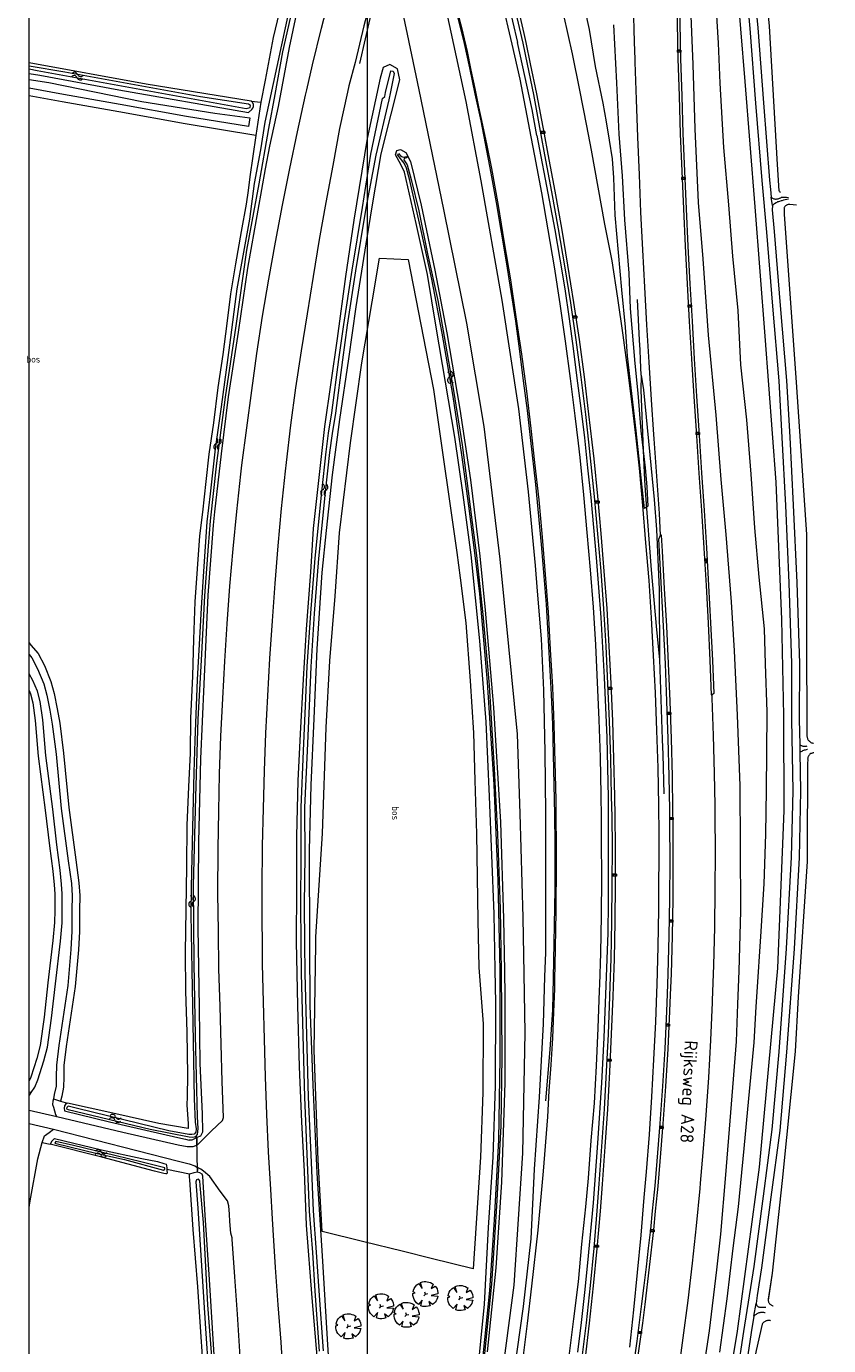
# Model space of a CAD drawing. Header units: metres. Extents: x 232777 to 233627, y 552866 to 554495.
# Tile 8 of 26: x 232777 to 232991, y 553575 to 553926. Entities that reach past the tile are written whole.
import ezdxf
from ezdxf.enums import TextEntityAlignment as Align

# ---------------------------------------------------------------- set-up
doc = ezdxf.new("R2010")
doc.units = ezdxf.units.M
doc.layers.get('0').update_dxf_attribs({"color": 251, "lineweight": 13})
doc.layers.get('Defpoints').update_dxf_attribs({"color": 241, "lineweight": 13})
for name, color, linetype, lineweight in [('Q09_Vangrail', 251, 'BV-GELEIDERAIL', 13), ('Q20_Straatkolk_hart', 251, 'Continuous', 13), ('Q26_Boom', 76, 'Continuous', 13), ('S05_Water', 144, 'Continuous', 13), ('T03_Hek', 251, 'IE-TERREINAFSCHEIDING-KUNSTMATIG-OPEN', 13), ('T06_Houtwal', 251, 'Continuous', 13), ('T08_Kantbos', 76, 'Continuous', 13), ('T09_Insteek_sloot', 144, 'Continuous', 13), ('T12_Taludlijn_Cultuurscheiding', 251, 'Continuous', 13), ('T13_Taludlijn', 251, 'Continuous', 13), ('T15_BGTcultuurscheiding', 251, 'Continuous', 13), ('V01_Kantgeslverh', 251, 'Continuous', 13), ('V06_Kantonverh', 251, 'Continuous', 13), ('W01_Kantsloot', 144, 'Continuous', 13), ('W11_Waterlijn', 144, 'Continuous', 13)]:
    doc.layers.add(name, color=color, linetype=linetype, lineweight=lineweight)
doc.layers.add('Z04_Bosaanduiding', color=7, linetype='Continuous')
doc.layers.add('Z06_Straatnaam_1000', color=7, linetype='Continuous')
doc.styles.add('NLCS-ISO', font='NLCS-ISO.ttf', dxfattribs={"height": 2.5})
doc.linetypes.add('BV-GELEIDERAIL', pattern='A,10,-3,[108,NLCS.SHX,S=1,R=0,X=0,Y=0],-3', length=16)
doc.linetypes.add('IE-TERREINAFSCHEIDING-KUNSTMATIG-OPEN', pattern='A,7,-1.5,[67,NLCS.SHX,S=0.75,R=0,X=0,Y=0],-1.5', length=10)

# ---------------------------------------------------------------- blocks, each defined once
blk = doc.blocks.new('Q26_boom')
for p, q in [((-0.17, -0.18), (0, 0)), ((0, 0), (-0.07, 0.2)), ((0, 0), (0.26, 0.05))]:
    blk.add_line(p, q)
blk.add_lwpolyline([(0.7, 1.14), (0.8, 1.07), (0.61, 0.58), (1.03, 0.85), (1.16, 0.66), (1.23, 0.54), (1.29, 0.36), (1.33, 0.16), (1.33, 0.01), (0.61, -0.15), (1.32, -0.21), (1.27, -0.41), (1.21, -0.58), (1.12, -0.73), (1.02, -0.87), (0.88, -1.01), (0.76, -1.1), (0.37, -0.78), (0.5, -1.24), (0.3, -1.3), (0.08, -1.33), (-0.11, -1.33), (-0.28, -1.31), (-0.49, -1.24), (-0.34, -0.66), (-0.75, -1.1), (-0.95, -0.94), (-1.1, -0.76), (-1.21, -0.57), (-1.29, -0.37), (-1.33, -0.15), (-1.33, 0.06), (-1.1, 0.12), (-1.31, 0.22), (-1.26, 0.42), (-1.19, 0.61), (-1.07, 0.8), (-0.91, 0.97), (-0.72, 1.12), (-0.36, 0.6), (-0.54, 1.22), (-0.33, 1.3), (-0.14, 1.33), (0.05, 1.33), (0.19, 1.32), (0.37, 1.28), (0.55, 1.22)], close=True)
blk = doc.blocks.new('Q20_STRAATKOLK_HART')
at = {"color": 0}
for p, q in [((-0.5, 0.25), (-0.5, -0.25)), ((0.5, 0.25), (-0.5, 0.25)), ((0.5, 0.25), (0.5, -0.25)), ((0.5, -0.25), (-0.5, -0.25))]:
    blk.add_line(p, q, dxfattribs=at)
blk.add_circle((0, 0), 0.245, dxfattribs=at)
blk = doc.blocks.new('S05')
for centre, start, end in [((-0.75, 0.05), 28.0726, 151.9276), ((0.75, 0.85), 208.0726, 331.9276), ((-0.75, -0.85), 28.0726, 151.9276), ((0.75, -0.05), 208.0726, 331.9276)]:
    blk.add_arc(centre, 0.85, start, end)

msp = doc.modelspace()

# ---------------------------------------------------------------- linework, layer by layer
at = {"layer": 'Defpoints'}
for points in [[(232777.83, 552874.49), (232777.83, 554490.49), (233626.33, 554490.49), (233626.33, 552874.49)], [(232867.83, 554400.49), (233536.33, 554400.49), (233536.33, 552964.49), (232867.83, 552964.49)]]:
    msp.add_lwpolyline(points, close=True, dxfattribs=at)
at = {"layer": 'Q09_Vangrail'}
for points in [[(232903.83, 553939.1), (232907.82, 553922)], [(232868.74, 553929.51), (232865.75, 553916.38)], [(232891.31, 553930.93), (232893.58, 553921.7)], [(232893.58, 553921.7), (232895.02, 553915.22)], [(232911.68, 553904.09), (232907.82, 553922)], [(232895.02, 553915.22), (232896.44, 553908.3)], [(232896.44, 553908.3), (232897.99, 553901.1)], [(232912.96, 553897.17), (232911.68, 553904.09)], [(232897.99, 553901.1), (232900.66, 553887.21)], [(232912.96, 553897.17), (232916.23, 553879.99)], [(232900.66, 553887.21), (232902.08, 553879.34)], [(232902.08, 553879.34), (232904.74, 553863.56)], [(232916.23, 553879.99), (232917.7, 553872.13)], [(232917.7, 553872.13), (232919.06, 553864.25)], [(232904.74, 553863.56), (232906.04, 553855.67)], [(232919.06, 553864.25), (232920.33, 553856.35)], [(232906.04, 553855.67), (232907.24, 553847.76)], [(232920.33, 553856.35), (232921.5, 553848.43)], [(232940.25, 553842.74), (232939.68, 553853.56)], [(232907.24, 553847.76), (232908.3, 553839.83)], [(232921.5, 553848.43), (232922.59, 553840.51)], [(232922.59, 553840.51), (232923.61, 553832.57)], [(232940.39, 553840.11), (232940.25, 553842.74)], [(232940.53, 553837.48), (232940.39, 553840.11)], [(232908.3, 553839.83), (232909.31, 553831.89)], [(232940.72, 553833.45), (232940.53, 553837.48)], [(232940.72, 553833.45), (232940.61, 553829.45)], [(232940.72, 553833.45), (232941.32, 553829.47)], [(232909.31, 553831.89), (232910.33, 553823.96)], [(232923.61, 553832.57), (232924.63, 553824.64)], [(232940.61, 553829.45), (232941.19, 553813.48)], [(232941.32, 553829.47), (232943.03, 553812.22)], [(232910.33, 553823.96), (232911.28, 553816.01)], [(232924.63, 553824.64), (232925.59, 553816.7)], [(232911.28, 553816.01), (232912.56, 553804.26)], [(232925.59, 553816.7), (232926.43, 553808.77)], [(232941.19, 553813.48), (232941.38, 553809.48)], [(232943.03, 553812.22), (232944.13, 553800.27)], [(232926.43, 553808.77), (232927.26, 553800.82)], [(232941.38, 553809.48), (232941.56, 553805.49)], [(232941.56, 553805.49), (232941.8, 553801.5)], [(232912.56, 553804.26), (232914.12, 553788.34)], [(232941.8, 553801.5), (232943.36, 553781.56)], [(232927.26, 553800.82), (232928.01, 553792.85)], [(232944.13, 553800.27), (232944.72, 553792.29)], [(232928.01, 553792.85), (232928.71, 553784.88)], [(232944.72, 553792.29), (232945.15, 553784.31)], [(232914.12, 553788.34), (232915.39, 553772.39)], [(232928.71, 553784.88), (232929.33, 553776.91)], [(232945.15, 553784.31), (232945.43, 553776.31)], [(232943.36, 553781.56), (232944.8, 553765.62)], [(232929.33, 553776.91), (232929.91, 553768.93)], [(232945.43, 553776.31), (232945.6, 553757.68)], [(232915.39, 553772.39), (232915.89, 553764.41)], [(232929.91, 553768.93), (232930.44, 553760.95)], [(232915.89, 553764.41), (232916.73, 553748.43)], [(232944.8, 553765.62), (232945.6, 553757.68)], [(232930.44, 553760.95), (232930.87, 553752.96)], [(232945.6, 553757.68), (232946.12, 553741.71)], [(232930.87, 553752.96), (232931.23, 553744.96)], [(232916.73, 553748.43), (232917.05, 553740.43)], [(232931.23, 553744.96), (232931.52, 553736.97)], [(232946.12, 553741.71), (232946.3, 553736.43)], [(232917.05, 553740.43), (232917.48, 553724.44)], [(232931.52, 553736.97), (232931.87, 553720.97)], [(232946.3, 553736.43), (232946.43, 553732.42)], [(232946.43, 553732.42), (232946.71, 553721.93)], [(232917.48, 553724.44), (232917.65, 553716.44)], [(232931.87, 553720.97), (232931.94, 553700.96)], [(232917.65, 553716.44), (232917.72, 553708.47)], [(232917.72, 553708.47), (232917.71, 553696.47)], [(232931.94, 553700.96), (232931.94, 553692.96)], [(232917.71, 553696.47), (232917.26, 553672.9)], [(232931.94, 553692.96), (232931.8, 553684.93)], [(232931.8, 553684.93), (232931.31, 553670.91)], [(232917.26, 553672.9), (232917.05, 553664.48)], [(232931.31, 553670.91), (232930.76, 553656.98)], [(232917.05, 553664.48), (232916.78, 553659.19)], [(232916.78, 553659.19), (232916.34, 553653.88)], [(232916.34, 553653.88), (232915.19, 553640.2)], [(232930.76, 553656.98), (232930.16, 553644.98)], [(232930.16, 553644.98), (232929.1, 553628.99)], [(232929.1, 553628.99), (232927.87, 553613.05)], [(232927.87, 553613.05), (232926.39, 553597.12)], [(232926.39, 553597.12), (232925.59, 553589.16)], [(232925.59, 553589.16), (232924.7, 553581.21)], [(232924.7, 553581.21), (232923.73, 553573.27)]]:
    msp.add_lwpolyline(points, dxfattribs=at)
at = {"layer": 'T03_Hek'}
msp.add_lwpolyline([(232822.35, 553630.2), (232822.53, 553621.57)], dxfattribs=at)
at = {"layer": 'T06_Houtwal', "flags": 128}
for points in [[(232975.52, 553594.36), (232974.45, 553587.14), (232974.48, 553586.97), (232974.53, 553586.8), (232974.59, 553586.64), (232974.67, 553586.49), (232974.76, 553586.34), (232974.86, 553586.21), (232974.98, 553586.08), (232975.11, 553585.97), (232975.25, 553585.87), (232975.39, 553585.78), (232975.55, 553585.7), (232975.71, 553585.64), (232975.79, 553585.62)], [(232975.52, 553594.36), (232974.5, 553587.44)]]:
    msp.add_lwpolyline(points, dxfattribs=at)
at = {"layer": 'T08_Kantbos'}
for points in [[(232838.12, 553897.24), (232819.4, 553900.34), (232801.67, 553903.53), (232786.65, 553906.17), (232777.83, 553907.77)], [(232854.13, 553681.82), (232854.16, 553683.84), (232855.92, 553711.41), (232856.91, 553739.65), (232857.84, 553757.39), (232859.26, 553774.61), (232860.43, 553791.47), (232863.39, 553815.36), (232866.39, 553836.7), (232869.07, 553852.96), (232871.04, 553864.56), (232878.72, 553864.23), (232885.46, 553829.55), (232885.99, 553825.83), (232891.65, 553786.23), (232892.57, 553779.47), (232894.07, 553767.51), (232895.17, 553752), (232896.06, 553738.21), (232896.44, 553725.49), (232896.9, 553711.26), (232897.24, 553688.21), (232897.46, 553675.7), (232898.65, 553660.71), (232898.59, 553642.4), (232897.9, 553625.24), (232896, 553595.51), (232884.8, 553598.28), (232877.12, 553600.19), (232866.92, 553602.72), (232855.82, 553605.47), (232854.78, 553624.43), (232853.72, 553653.69), (232854.13, 553681.82)], [(232777.83, 553762.18), (232778.3, 553761.57), (232780.23, 553759.27), (232781.93, 553756.1), (232783.63, 553751.83), (232784.5, 553748.7), (232785.34, 553744.61), (232785.97, 553740.79), (232787, 553732.76), (232788.39, 553718.31), (232790.25, 553704.36), (232791.08, 553698.24), (232791.32, 553694.88), (232791.24, 553690.93), (232791.22, 553685.34), (232790.94, 553680.39), (232790.08, 553670.68), (232787.69, 553654.73), (232787.08, 553649.6), (232787.04, 553646.55), (232787.01, 553643.87), (232786.5, 553641.46), (232786.22, 553640.15)], [(232777.83, 553749.46), (232778.2, 553748.61), (232778.79, 553746.16), (232779.46, 553741.43), (232780.27, 553731.96), (232782.13, 553717.6), (232783.22, 553708.09), (232784.14, 553701.36), (232784.5, 553697.74), (232784.66, 553695.3), (232784.66, 553690.92), (232784.6, 553687.7), (232784.17, 553682.91), (232782.85, 553671.61), (232781.85, 553662.46), (232780.8, 553654.94), (232779.85, 553651.45), (232778.26, 553646.53), (232777.83, 553645.51)], [(232786.22, 553640.15), (232788.05, 553639.61)], [(232781.29, 553629.14), (232783.45, 553628.71)], [(232820.51, 553620.74), (232814.48, 553621.98)]]:
    msp.add_lwpolyline(points, dxfattribs=at)
at = {"layer": 'T09_Insteek_sloot'}
for points in [[(232819.34, 554064.7), (232834.83, 554026.1), (232848.03, 553988.92), (232850.19, 553982.24), (232851.49, 553975.38), (232852.81, 553969.87), (232852.73, 553967.08), (232850.92, 553957.8), (232847.11, 553941.5), (232842.77, 553923.29), (232840.66, 553911.93), (232839.52, 553906.04)], [(232917.15, 553352.41), (232924.16, 553382.62), (232930.62, 553409.94), (232935.85, 553432.55), (232940.21, 553452.21), (232948.54, 553486.03), (232951.44, 553498.84), (232960.6, 553544.33), (232966.31, 553578.94), (232972.16, 553622.56), (232977.03, 553675.5), (232978.77, 553717.47), (232978.66, 553742.84), (232978.15, 553768.33), (232976.56, 553804.92), (232973.72, 553843.77), (232970.99, 553878.2), (232968.38, 553911.62), (232964.88, 553953.7)], [(232966.29, 553567.61), (232967.97, 553578.83), (232970.74, 553596.09), (232973.2, 553614.82), (232975.56, 553632.57), (232977.4, 553653.31), (232979.36, 553680.8), (232980.71, 553705.1), (232981.1, 553722.73), (232980.75, 553741.69), (232980.78, 553756.65), (232980.08, 553778.11), (232979.16, 553798.69), (232978.24, 553816.77), (232977.36, 553831.86), (232975.68, 553851.81), (232974.1, 553871.52), (232972.84, 553885.19), (232971.21, 553905.78), (232969.7, 553925.7), (232968.41, 553939.52)], [(232822.53, 553630.56), (232823.52, 553630.88), (232824.02, 553631.96), (232823.95, 553636.74), (232823.35, 553650.12), (232823.15, 553665.1), (232822.85, 553686.24), (232822.99, 553709.13), (232823.52, 553731.28), (232824.43, 553751.11), (232825.48, 553774.84), (232826.88, 553793.48), (232827.29, 553797), (232828.99, 553812.43), (232830.89, 553827.67), (232833.56, 553844.81), (232836.02, 553861.89), (232838.75, 553877.31), (232840.74, 553888.38), (232841.88, 553894.41), (232844.2, 553904.9), (232847.12, 553920.6), (232849.71, 553932.79)], [(232836.96, 553906.38), (232808.97, 553910.88), (232777.83, 553916.58)], [(232777.83, 553913.75), (232780.68, 553913.26), (232801.69, 553909.36), (232836.17, 553903.29)], [(232852.54, 553682.05), (232852.4, 553706.97), (232852.84, 553724.3), (232853.7, 553741.99), (232854.48, 553760.56), (232855.82, 553780.88), (232856.99, 553792.03), (232858.53, 553806.85), (232860.5, 553821.62), (232862.92, 553837.76), (232864.88, 553851.61), (232867.51, 553868.34), (232869.28, 553879.3), (232871.54, 553892.32), (232874.14, 553902.89), (232876.44, 553912.01), (232875.88, 553914.94), (232873.8, 553916.09), (232872.07, 553915.28), (232871.28, 553912.5), (232867.76, 553896.37), (232864.2, 553874.63), (232862.02, 553859.66), (232859.77, 553843.17), (232856.44, 553819.76), (232853.41, 553792.63), (232852.73, 553780.97), (232851.55, 553765.75), (232850.72, 553752.46), (232849.99, 553737.89), (232849.33, 553725.37), (232848.99, 553710.72), (232848.96, 553696.96), (232848.93, 553682.56), (232849.24, 553665.58), (232849.73, 553649.24), (232850.32, 553634.62), (232850.98, 553621.37), (232851.53, 553607.16), (232853.1, 553587.74), (232854.47, 553571.21)], [(232836.17, 553903.29), (232837.08, 553904.11), (232837.37, 553904.47), (232837.54, 553904.9), (232837.5, 553905.49), (232837.3, 553906.05), (232836.96, 553906.38)], [(232839.52, 553906.04), (232838.12, 553897.24)], [(232838.12, 553897.24), (232836.57, 553886.19), (232836.09, 553882.58)], [(232897.02, 553566.42), (232899.02, 553586.07), (232900.1, 553606.48), (232901.31, 553625.19), (232901.89, 553644.18), (232901.98, 553666.31), (232901.82, 553675.08), (232901.55, 553690.03), (232900.36, 553721.27), (232899.47, 553741.15), (232897.74, 553762.72), (232895.42, 553785.6), (232893.32, 553801.54), (232891.08, 553816.94), (232886.17, 553846.21), (232883.86, 553860.2), (232880.86, 553873.74), (232877.72, 553887.43), (232876.73, 553889.45), (232875.3, 553892.05), (232875.69, 553893.23), (232876.62, 553893.51), (232878.04, 553892.7), (232879.31, 553890.31), (232882.17, 553878.7), (232885.79, 553861.37), (232888.99, 553844.71), (232892.43, 553824.36), (232895.27, 553805.5)], [(232836.09, 553882.58), (232835.61, 553878.96), (232834.22, 553871.69), (232832.74, 553863.02), (232831.43, 553855.1), (232830.48, 553847.12), (232829.38, 553838.95), (232828.04, 553830.1), (232826.91, 553820.7), (232825.69, 553812.38), (232824.85, 553805.1), (232823.96, 553796.94), (232823.18, 553790.59), (232821.91, 553773.07), (232821.58, 553763.13), (232821.29, 553753.31), (232820.8, 553742.08), (232820.71, 553732.77), (232820.25, 553723.8), (232819.76, 553713.6), (232819.7, 553702.63), (232819.33, 553679.67), (232819.42, 553669.46), (232819.81, 553658.51), (232819.94, 553647.01), (232819.85, 553641.26), (232819.8, 553639.15), (232820.19, 553634.1), (232820.19, 553632.86)], [(232975.29, 553880.83), (232975.4, 553880.71), (232975.53, 553880.61), (232975.67, 553880.52), (232975.81, 553880.45), (232975.97, 553880.39), (232976.13, 553880.34), (232976.29, 553880.31), (232976.46, 553880.29), (232976.63, 553880.29), (232976.8, 553880.31), (232976.97, 553880.33), (232977.14, 553880.38), (232977.31, 553880.44), (232977.47, 553880.51), (232977.57, 553880.56), (232977.84, 553880.65), (232977.89, 553880.67)], [(232895.27, 553805.5), (232897.8, 553785.2), (232899.17, 553770.87), (232901.36, 553744.96), (232903.29, 553714.42), (232904.09, 553688.68), (232904.33, 553674.73)], [(232982.87, 553735.05), (232982.92, 553735.01), (232983.06, 553734.93), (232983.21, 553734.85), (232983.38, 553734.78), (232983.55, 553734.73), (232983.73, 553734.68), (232983.91, 553734.65), (232984.1, 553734.63), (232984.29, 553734.63), (232984.49, 553734.64), (232984.69, 553734.66), (232984.88, 553734.69)], [(232865.06, 553389.26), (232866.14, 553389.76), (232866.56, 553396.28), (232866.34, 553406.69), (232865.94, 553428.76), (232865.42, 553451.53), (232864.3, 553477.49), (232862.17, 553506.09), (232859.83, 553538.14), (232857.41, 553573.82), (232855.9, 553598.98), (232854.46, 553620.98), (232853.39, 553644.43), (232852.63, 553665.57), (232852.54, 553682.05)], [(232904.33, 553674.73), (232904.45, 553668.22), (232904.44, 553645.04), (232903.48, 553618.59), (232902.05, 553595.74), (232899.7, 553573.38)], [(232788.05, 553639.61), (232787.61, 553639.38), (232787.23, 553638.89), (232787.19, 553638.31), (232787.26, 553637.53), (232799.25, 553634.65), (232817.4, 553630.44), (232819.42, 553629.98), (232820.46, 553629.73)], [(232820.19, 553632.86), (232812.33, 553634.17), (232800.08, 553636.95), (232788.05, 553639.61)], [(232784.58, 553630.19), (232783.91, 553629.44), (232783.45, 553628.71)], [(232784.58, 553630.19), (232797.08, 553627.17), (232807.81, 553624.88), (232812.04, 553624.04), (232813.72, 553623.54), (232814.32, 553623.4), (232814.39, 553623.03), (232814.46, 553622.3), (232814.48, 553621.98)], [(232822.53, 553630.56), (232821.99, 553630.16), (232821.09, 553629.77), (232820.46, 553629.73)], [(232814.48, 553621.98), (232814.5, 553621.67), (232814.54, 553621.04), (232814.5, 553620.76), (232814.18, 553620.78), (232813.72, 553620.89), (232811.22, 553621.53), (232797.23, 553625.26), (232783.45, 553628.71)], [(232822.64, 553621.19), (232821.67, 553621.04), (232820.51, 553620.74)], [(232833.74, 553380.37), (232834.06, 553393.06), (232834.08, 553401.67), (232833.95, 553410.89), (232833.77, 553416.94), (232833.41, 553424.36), (232833.09, 553430.42), (232832.72, 553437.76), (232832.45, 553445.96), (232831.79, 553462.06), (232830.99, 553472.31), (232830.48, 553481.22), (232829.64, 553492.15), (232827.06, 553523.33), (232826.59, 553535.44), (232825.8, 553545.73), (232824.78, 553560.16), (232822.73, 553590.67), (232821.53, 553605.94), (232820.56, 553619.23), (232820.53, 553619.92), (232820.51, 553620.74)], [(232835.88, 553367.91), (232836.5, 553385.81), (232836.86, 553401.02), (232836.59, 553413.11), (232835.52, 553441.11), (232834.9, 553455.09), (232833.66, 553480.68), (232831.46, 553512.07), (232829.53, 553540.64), (232827.11, 553572.53), (232825.86, 553592.68), (232824.72, 553609.77), (232824.05, 553620.16), (232823.92, 553620.74), (232823.26, 553621.07), (232822.64, 553621.19)], [(232971.26, 553586.3), (232971.29, 553586.16), (232971.33, 553586.03), (232971.38, 553585.91), (232971.45, 553585.79), (232971.53, 553585.67), (232971.62, 553585.57), (232971.73, 553585.48), (232971.84, 553585.41), (232971.96, 553585.34), (232972.21, 553585.26), (232972.35, 553585.25), (232972.48, 553585.25), (232972.59, 553585.26), (232973.8, 553585.3), (232973.85, 553585.3), (232973.87, 553585.29)]]:
    msp.add_lwpolyline(points, dxfattribs=at)
at = {"layer": 'T09_Insteek_sloot', "flags": 128}
for points in [[(232970.4, 553939.66), (232971.69, 553925.87), (232973.21, 553905.93), (232974.83, 553885.36), (232975.06, 553882.84), (232975.29, 553880.83)], [(232975.67, 553878.59), (232975.65, 553878.57), (232975.57, 553877.39), (232976.09, 553871.69), (232977.67, 553851.98), (232979.36, 553832), (232980.23, 553816.88), (232981.15, 553798.78), (232982.08, 553778.19), (232982.78, 553756.68), (232982.75, 553741.71), (232982.87, 553735.05)], [(232978.14, 553879.83), (232977.93, 553879.79), (232977.45, 553879.67), (232977.22, 553879.59), (232976.99, 553879.51), (232976.78, 553879.41), (232976.57, 553879.3), (232976.17, 553879.04), (232976, 553878.9), (232975.83, 553878.75), (232975.67, 553878.59)], [(232982.91, 553732.97), (232983.1, 553722.73), (232982.7, 553705.02), (232981.36, 553680.67), (232979.39, 553653.15), (232977.55, 553632.35), (232975.18, 553614.56), (232972.72, 553595.8), (232971.53, 553588.36), (232971.26, 553586.3)], [(232984.92, 553733.73), (232984.83, 553733.72), (232984.57, 553733.67), (232984.32, 553733.61), (232984.08, 553733.54), (232983.84, 553733.46), (232983.61, 553733.37), (232983.39, 553733.26), (232983.18, 553733.15), (232982.98, 553733.02), (232982.91, 553732.97)], [(232973.68, 553583.79), (232973.56, 553583.82), (232973.34, 553583.86), (232973.12, 553583.88), (232972.89, 553583.88), (232972.67, 553583.87), (232972.45, 553583.85), (232972.24, 553583.81), (232972.02, 553583.75), (232971.82, 553583.68), (232971.61, 553583.59), (232971.42, 553583.49), (232971.24, 553583.38), (232971.06, 553583.25), (232970.89, 553583.12), (232970.74, 553582.97), (232970.65, 553582.87)], [(232970.65, 553582.87), (232969.95, 553578.53), (232968.26, 553567.28), (232965.77, 553553.8), (232962.28, 553534.32), (232958.52, 553514.67), (232955.12, 553500), (232947.73, 553467.33), (232941.03, 553440.25), (232934.67, 553413.5), (232928.22, 553386.92), (232921.85, 553359.91)]]:
    msp.add_lwpolyline(points, dxfattribs=at)
at = {"layer": 'T09_Insteek_sloot'}
for centre, radius, start, end in [((232978.86, 553873.59), 7.14, 81.7367, 97.7791), ((232982.19, 553867.25), 13.21, 100.0255, 107.8358)]:
    msp.add_arc(centre, radius, start, end, dxfattribs=at)
at = {"layer": 'T12_Taludlijn_Cultuurscheiding'}
for points in [[(232941.54, 553797.94), (232940.98, 553803.63), (232939.91, 553813.58), (232939.39, 553818.55), (232938.17, 553828.49), (232937.05, 553838.43), (232936.53, 553846.16), (232935.5, 553856.09), (232934.68, 553866.06), (232933.73, 553876.02), (232933.43, 553885.97), (232933.04, 553891.01), (232932.3, 553895.97), (232931.42, 553900.84), (232930.55, 553905.78), (232928.56, 553915.57), (232926.92, 553925.44), (232924.82, 553935.23)], [(232953.76, 553933.38), (232954.43, 553916.1), (232954.93, 553898.99), (232955.87, 553879.33), (232957.09, 553864.37), (232958.49, 553844.03), (232960.51, 553822.78), (232961.86, 553805.63), (232963.18, 553791.01), (232964.61, 553773.06), (232965.39, 553760.01), (232966.25, 553742.89), (232966.94, 553724.09), (232967.05, 553707.91), (232967.07, 553690.68), (232966.66, 553674.84), (232966.32, 553665.96), (232965.93, 553655.99), (232964.48, 553637.12), (232963.12, 553620.53), (232961.8, 553604.76), (232960.7, 553595.21), (232958.75, 553578.97), (232956.35, 553563.15)], [(232961.57, 553573.33), (232963.59, 553587.54), (232965.2, 553600.96), (232966.59, 553612.04), (232968.09, 553627.55), (232969.36, 553640.8), (232970.74, 553655.73), (232971.29, 553665.26), (232971.52, 553669.22), (232972.54, 553683.98), (232973.4, 553697.99), (232973.85, 553711.22), (232974.07, 553722.98), (232974.13, 553732.83), (232974.18, 553743.82), (232973.76, 553756.52), (232973.48, 553765.88), (232972.07, 553779.67), (232970.9, 553792.74), (232969.93, 553807.09), (232968.82, 553821.55), (232967.16, 553836.19), (232966.52, 553850.65), (232965.08, 553865.07), (232963.98, 553878.78), (232962.7, 553894.01), (232961.73, 553911.16), (232961.3, 553921.81), (232960.51, 553933.57)]]:
    msp.add_lwpolyline(points, dxfattribs=at)
at = {"layer": 'T13_Taludlijn'}
for points in [[(232876.86, 553931.71), (232878.4, 553924.2), (232881.5, 553909.33), (232888.09, 553877.47), (232894.24, 553847.21), (232898.85, 553819.73), (232903.06, 553784.42), (232905.42, 553761.17), (232907.65, 553737.86), (232908.43, 553716.73), (232909.2, 553689.07), (232909.47, 553674), (232909.75, 553658.32), (232909.09, 553626.31), (232906.83, 553591.14), (232904.16, 553571)], [(232906.13, 553562.09), (232909.38, 553585.48), (232911.44, 553603.45), (232912.32, 553622.01), (232913.67, 553641.2), (232914.66, 553660.73), (232915.07, 553673.21), (232915.28, 553679.7), (232915.33, 553697.24), (232915.33, 553716.82), (232915.18, 553733.05), (232914.8, 553749.56), (232914.18, 553763.21), (232913.1, 553775.93), (232912.58, 553782.73), (232910.68, 553802.35), (232908.1, 553824.43), (232903.66, 553853.39), (232898.15, 553885.15), (232894.12, 553906.28), (232888.23, 553933.44)], [(232933.31, 553926.65), (232934.16, 553911.26), (232934.78, 553897.54), (232935.6, 553886.45), (232936.23, 553874.77), (232937.43, 553860.55), (232937.79, 553851.17), (232938.97, 553836.47), (232939.76, 553828.61), (232940.59, 553818.55), (232941.71, 553808.7), (232942.16, 553803.72), (232942.45, 553798.51), (232941.54, 553797.94)]]:
    msp.add_lwpolyline(points, dxfattribs=at)
at = {"layer": 'T15_BGTcultuurscheiding'}
for points in [[(232973.66, 554033.38), (232972.45, 554025.29), (232971.58, 554003.84), (232971.64, 554000), (232972.37, 553950.92), (232974.76, 553926.31), (232976.9, 553889.45), (232977.35, 553882.52), (232977.45, 553882.36), (232977.57, 553882.21), (232977.7, 553882.07)], [(232974.76, 553926.31), (232976.9, 553889.45)], [(232836.96, 553906.38), (232839.52, 553906.04)], [(232976.9, 553889.45), (232977.35, 553882.52)], [(232982.04, 553878.62), (232980.25, 553878.84), (232980.1, 553878.85), (232979.94, 553878.84), (232979.79, 553878.82), (232979.64, 553878.79), (232979.49, 553878.74), (232979.35, 553878.67), (232979.22, 553878.59), (232979.1, 553878.5), (232978.99, 553878.39), (232978.89, 553878.28), (232978.8, 553878.15), (232978.72, 553878.02), (232978.69, 553877.96), (232978.77, 553876.28), (232982.02, 553830.18), (232984.67, 553791.02), (232984.67, 553763.98), (232984.78, 553737.68), (232984.77, 553737.49), (232984.78, 553737.31), (232984.81, 553737.12), (232984.85, 553736.94), (232984.9, 553736.77), (232984.98, 553736.6), (232985.06, 553736.43), (232985.16, 553736.28), (232985.27, 553736.13), (232985.4, 553736), (232985.54, 553735.87), (232985.68, 553735.76), (232985.84, 553735.66), (232986, 553735.57), (232986.17, 553735.51), (232986.35, 553735.45), (232986.51, 553735.41)], [(232982.02, 553830.18), (232984.67, 553791.02)], [(232984.67, 553791.02), (232984.67, 553763.98)], [(232984.67, 553763.98), (232984.78, 553737.68)], [(232984.78, 553737.68), (232984.77, 553737.49)], [(232986.66, 553732.83), (232986.61, 553732.83), (232986.45, 553732.83), (232986.29, 553732.81), (232986.14, 553732.77), (232985.98, 553732.72), (232985.84, 553732.65), (232985.57, 553732.47), (232985.45, 553732.36), (232985.34, 553732.24), (232985.25, 553732.12), (232985.17, 553731.98), (232985.1, 553731.83), (232985.05, 553731.68), (232985.01, 553731.53), (232984.99, 553731.37), (232984.98, 553731.21), (232984.99, 553731.05), (232984.95, 553729.99), (232984.95, 553729.43), (232984.82, 553706.64), (232984.83, 553703.9), (232982.45, 553667.92), (232981.66, 553653.36), (232978.22, 553618.97), (232975.52, 553594.36)], [(232984.99, 553731.05), (232984.95, 553729.99)], [(232984.99, 553731.37), (232984.98, 553731.21)], [(232984.98, 553731.21), (232984.99, 553731.05)], [(232984.95, 553729.43), (232984.82, 553706.64)], [(232984.95, 553729.99), (232984.95, 553729.43)], [(232984.82, 553706.64), (232984.83, 553703.9)], [(232984.83, 553703.9), (232982.45, 553667.92)], [(232982.45, 553667.92), (232981.66, 553653.36)], [(232981.66, 553653.36), (232978.22, 553618.97)], [(232777.83, 553642.59), (232778.41, 553642.42)], [(232784.29, 553640.71), (232786.22, 553640.15)], [(232822.54, 553628.44), (232822.52, 553629.24), (232822.53, 553630.56)], [(232822.64, 553621.19), (232822.69, 553622.04), (232822.68, 553622.45)], [(232978.22, 553618.97), (232975.52, 553594.36)], [(232975.11, 553581.68), (232975.02, 553581.7), (232974.84, 553581.73), (232974.67, 553581.74), (232974.49, 553581.74), (232974.31, 553581.72), (232974.14, 553581.69), (232973.97, 553581.64), (232973.8, 553581.58), (232973.64, 553581.5), (232973.49, 553581.4), (232973.35, 553581.3), (232973.21, 553581.18), (232973.09, 553581.05), (232972.98, 553580.91), (232972.89, 553580.76), (232971.28, 553573.77), (232966.25, 553547.4), (232957.03, 553500), (232953.83, 553483.52), (232942.07, 553434.28), (232914.34, 553317.83)]]:
    msp.add_lwpolyline(points, dxfattribs=at)
at = {"layer": 'V01_Kantgeslverh'}
for points in [[(232929.19, 553791.15), (232928.25, 553801.1), (232926.8, 553815.53), (232925.94, 553822.95), (232924.7, 553832.87), (232923.38, 553842.78), (232921.93, 553852.66), (232920.36, 553862.54), (232918.7, 553872.4), (232916.9, 553882.23), (232915.08, 553892.06), (232914.1, 553897.4), (232912.11, 553908.12), (232910.48, 553916.19), (232909.29, 553921.81), (232907.03, 553931.31), (232905.56, 553937.69), (232903.65, 553945.23), (232900.5, 553957.4), (232898.1, 553966.19), (232897.46, 553968.56), (232894.64, 553978.84), (232891.6, 553989.65)], [(232879.6, 553971.48), (232877.62, 553964.93), (232874.77, 553955.35), (232872.05, 553945.73), (232869.47, 553936.07), (232866.9, 553926.41), (232864.57, 553916.68), (232862.93, 553910.45), (232862.56, 553908.79), (232860.39, 553899.03), (232858.64, 553889.18), (232856.79, 553879.35), (232855.05, 553869.5), (232853.4, 553859.65), (232851.85, 553849.77), (232850.23, 553839.92), (232848.74, 553830.03), (232847.4, 553820.12), (232846.2, 553810.2), (232845.96, 553807.83), (232844.93, 553797.88), (232843.97, 553787.94), (232843.18, 553777.97)], [(232895.45, 553914.64), (232894.49, 553919.55), (232893.28, 553924.41), (232892.11, 553929.26), (232890.96, 553934.13), (232889.75, 553938.98), (232888.53, 553943.83), (232887.3, 553948.68), (232885.52, 553956.11), (232883.58, 553964.64)], [(232826.37, 553632.25), (232829.29, 553634.97), (232829.56, 553635.78), (232829.24, 553645.34), (232828.98, 553655.34), (232828.66, 553665.33), (232828.34, 553675.33), (232828.2, 553685.33), (232828.19, 553685.49), (232828.08, 553695.33), (232828.15, 553707.31), (232828.33, 553717.3), (232828.52, 553727.3), (232828.87, 553737.3), (232829.34, 553747.29), (232829.94, 553757.27), (232830.53, 553767.25), (232831.27, 553777.22), (232832.13, 553787.19), (232833.12, 553797.14), (232834.18, 553807.08), (232834.44, 553809.48), (232835.76, 553819.39), (232837.08, 553829.3), (232838.45, 553839.21), (232839.95, 553849.1), (232841.59, 553858.96), (232843.4, 553868.8), (232845.22, 553878.63), (232847.21, 553888.43), (232849.21, 553898.23), (232851.4, 553907.99), (232851.73, 553909.37), (232853.26, 553916.03), (232855.59, 553925.75), (232858.09, 553935.44)], [(232903.55, 553933.26), (232906.31, 553921.49), (232908.37, 553912.19), (232911.29, 553896.84), (232912.27, 553891.77), (232914.14, 553881.95), (232915.89, 553872.1), (232917.57, 553862.24), (232919.07, 553852.36), (232920.49, 553842.46), (232921.82, 553832.55), (232923.06, 553822.62), (232923.91, 553815.29), (232924.36, 553811.48), (232925.33, 553801.52), (232926.21, 553791.56), (232927.14, 553781.6), (232927.88, 553771.63), (232928.51, 553761.65), (232929.44, 553741.67), (232929.74, 553731.68), (232929.95, 553721.68), (232930.08, 553715.69), (232930.07, 553709.55), (232930.11, 553699.55), (232930.05, 553689.55), (232929.84, 553679.55), (232929.57, 553671.16), (232929.52, 553669.55), (232929.18, 553659.56), (232928.75, 553649.56), (232928.14, 553639.58), (232927.33, 553629.62), (232926.54, 553619.65), (232925.83, 553611.99), (232924.85, 553602.04), (232923.92, 553592.08), (232922.65, 553582.16), (232921.4, 553572.24)], [(232907.48, 553932.82), (232909.44, 553924.38), (232909.99, 553921.96), (232911.18, 553916.33), (232912.81, 553908.26), (232914.85, 553897.54), (232915.87, 553892.22), (232917.7, 553882.38), (232919.45, 553872.53), (232921.11, 553862.66), (232922.71, 553852.79), (232924.17, 553842.89), (232925.49, 553832.97), (232926.68, 553823.05), (232927.53, 553815.6), (232928.05, 553811.13), (232929.06, 553801.18), (232929.99, 553791.22), (232930.78, 553781.25), (232931.54, 553771.27), (232932.12, 553761.29), (232932.64, 553751.3), (232933.08, 553741.31), (232933.36, 553731.31), (232933.62, 553721.31), (232933.69, 553715.91), (232933.8, 553707.97), (232933.79, 553697.97), (232933.67, 553687.96), (232933.46, 553677.96), (232933.24, 553670.64), (232933.16, 553667.96), (232932.73, 553657.97), (232932.26, 553647.98), (232931.71, 553637.99), (232931.04, 553628.01), (232930.32, 553618.04), (232929.78, 553610.88), (232928.92, 553600.91), (232927.93, 553590.96), (232926.87, 553581.01), (232925.73, 553571.07)], [(232945.85, 553790.82), (232945.57, 553796.54), (232944.82, 553806.52), (232944.16, 553816.49), (232944.07, 553817.57), (232943.46, 553826.87), (232942.83, 553836.85), (232942.22, 553846.83), (232941.66, 553856.82), (232941.11, 553866.8), (232940.61, 553876.79), (232940.21, 553886.78), (232939.79, 553896.77), (232939.41, 553906.77), (232939.12, 553916.76), (232939.12, 553917.47), (232938.92, 553922.11), (232938.68, 553932.1)], [(232950.18, 553932.27), (232950.36, 553922.26), (232950.45, 553917.67), (232950.76, 553907.68), (232951.1, 553897.68), (232951.5, 553887.69), (232951.91, 553877.7), (232952.4, 553867.71), (232952.91, 553857.71), (232953.48, 553847.73), (232954.05, 553837.74), (232954.7, 553827.77), (232955.31, 553818.56), (232955.39, 553817.29), (232956.06, 553807.32), (232956.73, 553797.34), (232957.33, 553787.36), (232957.94, 553777.39), (232958.48, 553767.41), (232958.96, 553757.42), (232959.33, 553748.28), (232959.55, 553748.29)], [(232950.88, 553932.26), (232951.05, 553922.27), (232951.15, 553917.7), (232951.47, 553907.7), (232951.81, 553897.71), (232952.19, 553887.72), (232952.63, 553877.73), (232953.11, 553867.74), (232953.63, 553857.76), (232954.21, 553847.78), (232954.82, 553837.79), (232955.43, 553827.81), (232956.01, 553818.65), (232956.12, 553817.35), (232956.77, 553807.37), (232957.44, 553797.39), (232958.05, 553787.41), (232958.61, 553777.42), (232959.09, 553767.43), (232959.67, 553757.44), (232960.06, 553748.7), (232959.55, 553748.29)], [(232919.99, 553929.25), (232922.33, 553918.92), (232924.26, 553909.3), (232926.18, 553899.79), (232927.35, 553893.31), (232930.97, 553873.64), (232932.9, 553863.82), (232934.37, 553853.93), (232935.85, 553844.04), (232937.16, 553834.13), (232938.38, 553824.2), (232939.26, 553816.64), (232940.12, 553808.65), (232941.05, 553798.69), (232941.88, 553788.73), (232942.75, 553778.77), (232943.36, 553768.79), (232943.9, 553758.8), (232944.39, 553748.81), (232944.79, 553738.82), (232945.12, 553728.83), (232945.3, 553718.83), (232945.36, 553711.23), (232945.27, 553691.23), (232945.11, 553681.23), (232944.86, 553671.23), (232944.78, 553669.01), (232944.48, 553661.24), (232943.98, 553651.25), (232943.43, 553641.27), (232942.78, 553631.28), (232941.98, 553621.32), (232941.42, 553614.45), (232940.6, 553604.49), (232939.65, 553594.54), (232938.65, 553584.58), (232937.57, 553574.64)], [(232909.2, 553570.99), (232910.47, 553580.91), (232911.63, 553590.84), (232913.24, 553605.75), (232913.75, 553610.73), (232914.71, 553621.51), (232915.83, 553635.95), (232916.25, 553642.89), (232916.71, 553649.79), (232917.16, 553656.9), (232917.46, 553663.89), (232917.68, 553670.01), (232917.73, 553672.83), (232917.81, 553676.28), (232918.09, 553690.41), (232918.14, 553703.78), (232918.09, 553720.38), (232917.81, 553730.37), (232917.54, 553740.37), (232917.16, 553750.36), (232916.58, 553760.35), (232916, 553770.32), (232915.25, 553780.3), (232914.45, 553790.27), (232913.57, 553800.23), (232912.43, 553810.16), (232911.39, 553819.19), (232910.25, 553829.12), (232908.93, 553839.04), (232907.45, 553848.92), (232906.04, 553858.82), (232904.36, 553868.68), (232902.74, 553878.55), (232900.96, 553888.39), (232899.67, 553894.54), (232898.57, 553899.97), (232897.52, 553904.86), (232896.48, 553909.75), (232895.45, 553914.64)], [(232924.92, 553571.17), (232926.11, 553581.1), (232927.16, 553591.04), (232928.14, 553600.99), (232928.96, 553610.95), (232929.5, 553618.09), (232930.23, 553628.07), (232930.89, 553638.04), (232931.45, 553648.02), (232931.97, 553658), (232932.38, 553667.99), (232932.47, 553670.75), (232932.71, 553677.98), (232932.92, 553687.98), (232933.01, 553697.97), (232933.04, 553707.97), (232932.94, 553715.87), (232932.82, 553721.29), (232932.6, 553731.29), (232932.26, 553741.27), (232931.41, 553761.25), (232930.79, 553771.23), (232930.04, 553781.19), (232929.19, 553791.15)], [(232938.9, 553571.27), (232939.61, 553576.22), (232940.26, 553581.18), (232940.89, 553586.14), (232941.51, 553591.09), (232942.09, 553596.06), (232942.66, 553601.03), (232943.24, 553605.99), (232943.7, 553610.97), (232944.19, 553615.94), (232944.38, 553617.62), (232944.92, 553624.18), (232945.74, 553634.15), (232946.44, 553644.12), (232947.11, 553654.1), (232947.51, 553664.08), (232947.68, 553668.6), (232947.89, 553674.07), (232948.16, 553684.07), (232948.31, 553694.06), (232948.4, 553704.06), (232948.33, 553714.06), (232948.29, 553717.6), (232948.14, 553726.61), (232947.88, 553736.6), (232947.55, 553746.6), (232947.14, 553756.58), (232946.65, 553766.57), (232946.11, 553776.56), (232945.52, 553786.54), (232945.36, 553789.71), (232945.85, 553790.82)], [(232939.73, 553571.15), (232940.43, 553576.11), (232941.09, 553581.07), (232941.73, 553586.03), (232942.92, 553595.96), (232944.04, 553605.91), (232944.53, 553610.88), (232945.01, 553615.86), (232945.18, 553617.53), (232945.76, 553624.11), (232946.55, 553634.08), (232947.24, 553644.07), (232947.85, 553654.05), (232948.33, 553664.05), (232948.51, 553668.48), (232948.73, 553674.04), (232948.98, 553684.04), (232949.16, 553694.05), (232949.23, 553704.05), (232949.19, 553714.05), (232949.15, 553717.63), (232948.98, 553726.62), (232948.74, 553736.62), (232948.38, 553746.62), (232947.97, 553756.62), (232947.47, 553766.6), (232946.91, 553776.59), (232946.36, 553786.57), (232946.09, 553790.83), (232945.85, 553790.82)], [(232843.18, 553777.97), (232842.48, 553768), (232841.83, 553758.02), (232841.28, 553748.05), (232840.75, 553738.06), (232840.36, 553728.07), (232840.08, 553718.08), (232839.87, 553708.08), (232839.78, 553696.6), (232839.79, 553686.6), (232839.81, 553683.84), (232839.87, 553676.6), (232840.1, 553666.61), (232840.35, 553656.61), (232840.67, 553646.62), (232841, 553636.62), (232841.47, 553626.63), (232842.05, 553616.65), (232842.48, 553608.85), (232842.66, 553605.87), (232843.3, 553595.89), (232844.01, 553585.92), (232844.78, 553575.95), (232845.45, 553565.97)], [(232950.53, 553567.23), (232951.84, 553577.14), (232953.19, 553587.05), (232954.32, 553596.98), (232955.44, 553606.92), (232956.36, 553616.88), (232956.51, 553618.34), (232957.21, 553626.45), (232957.97, 553636.42), (232958.65, 553646.4), (232959.2, 553656.38), (232959.67, 553666.37), (232959.69, 553666.9), (232960.06, 553676.37), (232960.28, 553686.36), (232960.41, 553696.37), (232960.42, 553706.37), (232960.41, 553716.37), (232960.39, 553718.91), (232960.32, 553723.07), (232960.21, 553727.45), (232959.93, 553737.44), (232959.55, 553747.44), (232959.55, 553748.29)], [(232785.19, 553635.94), (232777.83, 553637.68)], [(232777.83, 553634.16), (232784.36, 553632.65)], [(232784.36, 553632.65), (232817.58, 553624.19), (232820.44, 553623.48), (232821.91, 553622.95), (232822.68, 553622.45)], [(232822.54, 553628.44), (232821.41, 553628.01), (232820.35, 553627.96), (232819.88, 553627.94), (232817.46, 553628.43), (232802.8, 553631.82), (232785.19, 553635.94)], [(232822.54, 553628.44), (232826.37, 553632.25)], [(232828.63, 553616.21), (232825.96, 553620.09), (232824.24, 553621.48), (232823.56, 553622.06), (232822.68, 553622.45)], [(232833.24, 553583.42), (232832.54, 553593.4), (232831.85, 553603.37), (232831.83, 553603.78), (232831.48, 553604.99), (232831.21, 553608.14), (232831.14, 553610.02), (232831.01, 553612.26), (232830.62, 553613.63), (232828.63, 553616.21)], [(232845.35, 553374.95), (232845.41, 553384.95), (232845.46, 553394.95), (232845.43, 553404.93), (232845.29, 553414.93), (232845.03, 553424.93), (232845.03, 553428.99), (232844.85, 553435.52), (232844.57, 553438.98), (232843.67, 553448.94), (232842.84, 553458.9), (232841.94, 553468.86), (232840.72, 553478.79), (232839.96, 553488.77), (232839.02, 553498.72), (232838.18, 553508.69), (232837.4, 553518.66), (232836.74, 553528.64), (232836.6, 553533.54), (232835.92, 553543.51), (232835.21, 553553.49), (232834.57, 553563.46), (232833.93, 553573.45), (232833.24, 553583.42)]]:
    msp.add_lwpolyline(points, dxfattribs=at)
at = {"layer": 'V06_Kantonverh'}
for points in [[(232777.83, 553912.15), (232783.07, 553911.32), (232807.83, 553906.27), (232827.23, 553903.14), (232836.52, 553901.92), (232836.23, 553899.58), (232819.74, 553902.31), (232802.02, 553905.5), (232787.01, 553908.14), (232777.83, 553909.8)], [(232777.83, 553759.01), (232778.57, 553758.14), (232780.11, 553755.26), (232781.73, 553751.19), (232782.55, 553748.23), (232783.37, 553744.25), (232783.99, 553740.5), (232785.01, 553732.53), (232786.41, 553718.08), (232788.27, 553704.09), (232789.09, 553698.04), (232789.32, 553694.83), (232789.24, 553690.96), (232789.22, 553685.4), (232788.95, 553680.53), (232788.1, 553670.92), (232785.71, 553654.99), (232785.09, 553649.73), (232785.04, 553646.57), (232785.01, 553644.09), (232784.54, 553641.88), (232784.29, 553640.71)], [(232778.41, 553642.42), (232779.32, 553643.9), (232780.14, 553645.83), (232781.77, 553650.88), (232782.77, 553654.53), (232783.83, 553662.22), (232784.83, 553671.39), (232786.16, 553682.7), (232786.6, 553687.59), (232786.66, 553690.9), (232786.66, 553695.36), (232786.49, 553697.9), (232786.13, 553701.6), (232785.2, 553708.34), (232784.11, 553717.85), (232782.26, 553732.18), (232781.45, 553741.66), (232780.76, 553746.54), (232780.1, 553749.25), (232778.87, 553752.12), (232777.83, 553753.91)], [(232777.83, 553641.67), (232778.2, 553642.09), (232778.41, 553642.42)], [(232784.29, 553640.71), (232784.17, 553640.11), (232784.09, 553639.24), (232784.29, 553638.5), (232784.82, 553636.6), (232785.19, 553635.94)], [(232781.29, 553629.14), (232781.89, 553630.86), (232783.19, 553631.83), (232784.36, 553632.65)], [(232777.83, 553611.79), (232778.08, 553613.59), (232780.18, 553624.77), (232781.29, 553629.14)]]:
    msp.add_lwpolyline(points, dxfattribs=at)
at = {"layer": 'W01_Kantsloot', "flags": 128}
for points in [[(232975.67, 553878.59), (232975.29, 553880.83)], [(232982.87, 553735.05), (232982.91, 553732.97)], [(232970.65, 553582.87), (232971.26, 553586.3)]]:
    msp.add_lwpolyline(points, dxfattribs=at)
at = {"layer": 'W11_Waterlijn'}
for points in [[(232820.38, 553630.64), (232821.31, 553630.58), (232822.18, 553630.74), (232822.66, 553631.22), (232822.84, 553632.9), (232822.68, 553636), (232822.15, 553657.63), (232821.75, 553676.69), (232821.61, 553697.42), (232822.16, 553721.12), (232822.86, 553741.87), (232823.69, 553757.52), (232824.61, 553774.66), (232825.55, 553787.87), (232826.11, 553794.64), (232827.78, 553810.01), (232830.05, 553827.54), (232832.92, 553846.57), (232835.8, 553866.69), (232839.08, 553884.34), (232841.64, 553899.04), (232843.28, 553908.14), (232845.36, 553919.46), (232849.58, 553938.3)], [(232848.17, 553936.29), (232840.55, 553900.72), (232839.43, 553893.37), (232837.75, 553884.42), (232836.45, 553874.93), (232833.14, 553856.38), (232831.18, 553841.42), (232828.9, 553824.98), (232827.37, 553813.82), (232825.97, 553801.79), (232825.08, 553794.39), (232824.2, 553781.12), (232823.6, 553771.47), (232823.22, 553764.91), (232822.52, 553752.37), (232821.97, 553736.16), (232821.64, 553727.61), (232821.27, 553712.93), (232820.99, 553697.05), (232820.85, 553689.93), (232821.13, 553674.97), (232821.45, 553656.02), (232821.78, 553640.73), (232822.06, 553634.5), (232822.3, 553632.74), (232822.24, 553631.9), (232821.74, 553631.37), (232821.16, 553631.22), (232820.33, 553631.27)], [(232777.83, 553914.93), (232780, 553914.55), (232835.63, 553904.42), (232836.64, 553904.68), (232836.77, 553905.23), (232836.25, 553905.55), (232823.48, 553907.51), (232787.31, 553914.03), (232777.83, 553915.69)], [(232850.2, 553682.38), (232850.11, 553692.49), (232850.26, 553705.43), (232850.2, 553718.3), (232850.88, 553733.43), (232851.41, 553745.42), (232851.86, 553755.84), (232852.78, 553770.07), (232853.91, 553784.7), (232855.7, 553802.39), (232856.85, 553812.96), (232857.5, 553817.99), (232858.39, 553823.39), (232860.27, 553837.62), (232861.54, 553846.88), (232863.79, 553861.35), (232866.52, 553878.06), (232868.73, 553892.24), (232871.88, 553907.08), (232872.48, 553907.61), (232872.68, 553908.69), (232874.05, 553914.46), (232874.71, 553914.34), (232874.94, 553913.69), (232874.01, 553908.8), (232873.52, 553906.71), (232870.07, 553891.97), (232867.44, 553877.9), (232864.71, 553861.2), (232862.46, 553846.74), (232861.2, 553837.5), (232859.32, 553823.26), (232858.43, 553817.86), (232857.78, 553812.85), (232856.64, 553802.29), (232854.85, 553784.61), (232853.72, 553770), (232852.8, 553755.79), (232852.35, 553745.38), (232851.82, 553733.39), (232851.14, 553718.28), (232851.2, 553705.42), (232851.05, 553692.49), (232851.14, 553682.24), (232851.23, 553674.1), (232851.74, 553654.46), (232852.12, 553641.22), (232852.84, 553623.93), (232853.38, 553610.9), (232854.22, 553599.93)], [(232898.16, 553567.95), (232900.41, 553589.76), (232901.64, 553608.53), (232902.85, 553629.85), (232903.21, 553651.58), (232903.18, 553674.89), (232902.63, 553698.82), (232901.57, 553724.42), (232899.82, 553751.64), (232897.74, 553775.23), (232896.56, 553785.41), (232894.82, 553798.59), (232893.01, 553812.19), (232890.67, 553827.73), (232887.71, 553844.59), (232885.02, 553858.92), (232882.13, 553871.91), (232879.16, 553885.22), (232878.29, 553888.53), (232877.66, 553889.82), (232875.91, 553891.95), (232876.08, 553892.45), (232876.7, 553891.67), (232877.34, 553891.47), (232878.26, 553891.65), (232878.38, 553891.23), (232877.6, 553891.05), (232877.55, 553890.77), (232878.43, 553889.38), (232879.47, 553885.49), (232881.52, 553877.12), (232883.87, 553865.73)], [(232883.87, 553865.73), (232886.58, 553853.3), (232888.52, 553842.16), (232890.74, 553829.31), (232893.05, 553814.87), (232894.67, 553802.49), (232895.74, 553794.16), (232896.86, 553785.36), (232898.58, 553769.65), (232900.25, 553750.84), (232901.6, 553728.61), (232902.47, 553711.21), (232903.14, 553691.31), (232903.47, 553674.85)], [(232855.13, 553573.57), (232853.96, 553589.58), (232853.29, 553599.86), (232852.44, 553610.85), (232851.9, 553623.9), (232851.18, 553641.19), (232850.81, 553654.44), (232850.3, 553674.08), (232850.2, 553682.38)], [(232903.47, 553674.85), (232903.62, 553651.98), (232903.33, 553633.54), (232902.21, 553612.17), (232900.9, 553591.41), (232898.68, 553569.37)], [(232788.27, 553638.77), (232787.84, 553638.46), (232787.81, 553638.08), (232788.25, 553637.89), (232810.04, 553632.65), (232820.38, 553630.64)], [(232820.33, 553631.27), (232814.97, 553632.27), (232790.73, 553638.17), (232788.27, 553638.77)], [(232822.8, 553619.34), (232822.38, 553619.23), (232822.21, 553618.65), (232822.73, 553611.65), (232824.81, 553579.65), (232827.19, 553543.98), (232828.95, 553517.26), (232830.83, 553492.1), (232832.76, 553460.11), (232834.24, 553425.45), (232835.21, 553400.74), (232834.89, 553395.4), (232834.71, 553376.63)], [(232835.69, 553381.06), (232836.02, 553400.36), (232835.62, 553415.75), (232834.97, 553437.14), (232834.03, 553458.55), (232832.73, 553483.4), (232830.86, 553508.67), (232828.95, 553537.55), (232827.33, 553560.48), (232825.38, 553585.87), (232824.23, 553607.87), (232823.36, 553617.65), (232823.26, 553618.95), (232822.97, 553619.24), (232822.8, 553619.34)], [(232854.22, 553599.93), (232854.9, 553589.65), (232856.06, 553573.64)]]:
    msp.add_lwpolyline(points, dxfattribs=at)
msp.add_lwpolyline([(232784.95, 553629.4), (232784.66, 553628.97), (232795.98, 553626.19), (232803.24, 553624.61), (232813.62, 553621.74), (232813.94, 553622.04), (232813.92, 553622.36), (232807.88, 553623.91), (232800.62, 553625.63), (232789.62, 553628.3)], close=True, dxfattribs=at)

# ---------------------------------------------------------------- block references
at = {"layer": 'Q20_Straatkolk_hart'}
for p in [(232950.75, 553919.66), (232914.51, 553897.99), (232951.88, 553885.78), (232953.59, 553851.79), (232923.04, 553848.84), (232955.7, 553817.89), (232928.99, 553799.62), (232932.35, 553749.97), (232948.07, 553743.36), (232948.74, 553715.33), (232933.59, 553700.28), (232948.61, 553688.05), (232947.73, 553660.38), (232932.2, 553651), (232946.07, 553633.15), (232943.6, 553605.59), (232928.79, 553601.48), (232940.3, 553578.51)]:
    msp.add_blockref('Q20_STRAATKOLK_HART', p, dxfattribs=at)
at = {"layer": 'Q20_Straatkolk_hart', "rotation": 271.2076581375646}
msp.add_blockref('Q20_STRAATKOLK_HART', (232957.92, 553783.95), dxfattribs=at)
at = {"layer": 'Q26_Boom', "xscale": 2.5, "yscale": 2.5, "zscale": 2.5}
for p in [(232883.3, 553588.78), (232892.57, 553587.72), (232871.46, 553585.51), (232862.77, 553580.18), (232878.25, 553583.25)]:
    msp.add_blockref('Q26_boom', p, dxfattribs=at)
at = {"layer": 'S05_Water'}
for p, rotation in [((232790.67, 553913.02), 350.6562532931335), ((232889.92, 553832.85), 100.1490473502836), ((232827.97, 553815.09), 81.67900332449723), ((232856.37, 553802.87), 84.49692706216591), ((232821.2, 553693.31), 90.53801627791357), ((232800.76, 553635.54), 347.8225203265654), ((232796.96, 553626.19), 353.0387300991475)]:
    msp.add_blockref('S05', p, dxfattribs=dict(at, rotation=rotation))

# ---------------------------------------------------------------- texts
at = {"layer": 'Z04_Bosaanduiding', "style": 'NLCS-ISO'}
msp.add_text('bos', height=1.8, dxfattribs=at).set_placement((232778.97, 553836.76), align=Align.CENTER)
msp.add_text('bos', height=1.8, rotation=270, dxfattribs=at).set_placement((232874.42, 553716.8), align=Align.CENTER)
at = {"layer": 'Z06_Straatnaam_1000', "style": 'NLCS-ISO'}
msp.add_text('Rijksweg A28', height=3.5, rotation=267.556, dxfattribs=at).set_placement((232953.4, 553642.63), align=Align.MIDDLE_CENTER)

doc.saveas('drawing.dxf')
